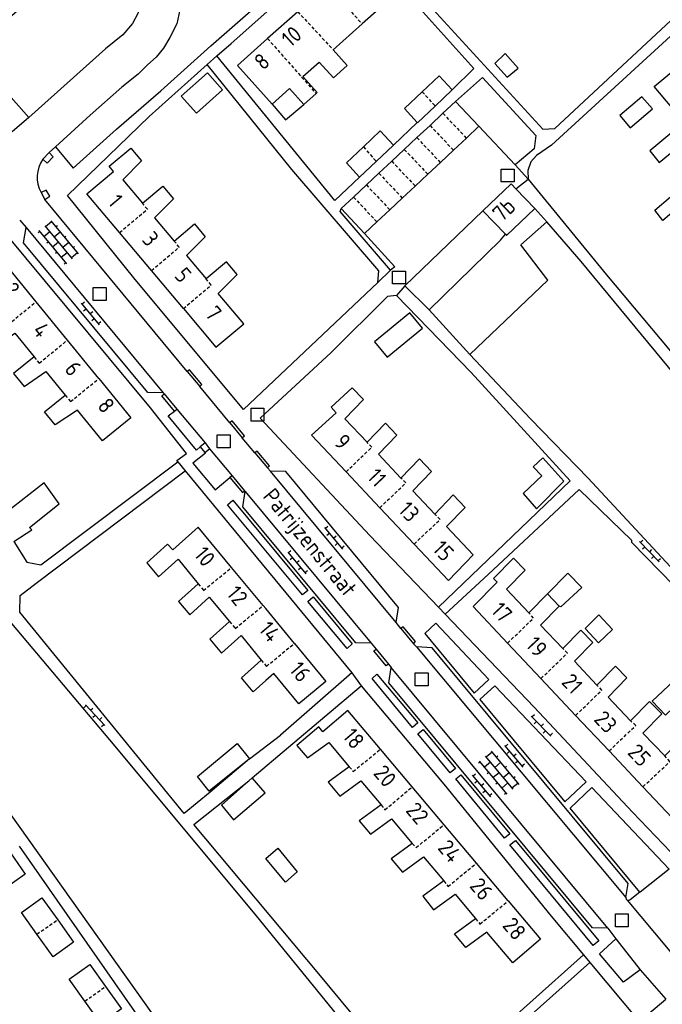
# Model space of a CAD drawing. Extents: x 168875 to 176000, y 513888 to 528000.
# Tile 57 of 106: x 174562 to 174662, y 521105 to 521258. Entities that reach past the tile are written whole.
import ezdxf

# ---------------------------------------------------------------- set-up
doc = ezdxf.new("R2010")
doc.units = 0
doc.header["$MEASUREMENT"] = 0
doc.linetypes.add('HIDDEN', pattern=[0.8, 0.5, -0.3])
doc.layers.get('0').update_dxf_attribs({"linetype": 'CONTINUOUS'})
for name, color, linetype in [('BIJGEBOUW', 12, 'CONTINUOUS'), ('DAKRAND', 10, 'CONTINUOUS'), ('HOOFDGEBOUW', 1, 'CONTINUOUS'), ('HUISNUMMER', 7, 'CONTINUOUS'), ('KANT_VERHARDING', 252, 'CONTINUOUS'), ('PUTDEKSEL', 7, 'CONTINUOUS'), ('RIOOLPUT', 7, 'CONTINUOUS'), ('SEMANTIEK', 140, 'CONTINUOUS'), ('sluitlijn_verharding', 7, 'CONTINUOUS'), ('STRAATNAAM', 7, 'CONTINUOUS'), ('TUSSENMUUR', 12, 'HIDDEN')]:
    doc.layers.add(name, color=color, linetype=linetype)
doc.styles.add('ISOCP', font='ISOCP.shx', dxfattribs={"height": 1.8})

# ---------------------------------------------------------------- blocks, each defined once
blk = doc.blocks.new('S026')
at = {"color": 0}
for p, q in [((0, 0), (4.4, 0)), ((0.2, 0.5), (0.2, 0)), ((1.2, 0), (1.2, -0.5)), ((2.2, 0.5), (2.2, 0)), ((3.2, 0), (3.2, -0.5)), ((4.2, 0.5), (4.2, 0))]:
    blk.add_line(p, q, dxfattribs=at)
blk = doc.blocks.new('S024')
at = {"color": 0}
for p, q in [((0, 1.2), (6.7, 1.2)), ((0, 0), (6.7, 0)), ((0.2, 1.2), (0.2, 0)), ((1.25, 1.5), (1.25, 1.2)), ((1.25, 0), (1.25, -1.2)), ((2.3, 1.2), (2.3, 0)), ((3.35, 1.5), (3.35, 1.2)), ((3.35, 0), (3.35, -1.2)), ((4.4, 1.2), (4.4, 0)), ((5.45, 1.5), (5.45, 1.2)), ((5.45, 0), (5.45, -1.2)), ((6.5, 1.2), (6.5, 0)), ((0, -1.2), (6.7, -1.2)), ((0.2, -1.2), (0.2, -1.5)), ((2.3, -1.2), (2.3, -1.5)), ((4.4, -1.2), (4.4, -1.5)), ((6.5, -1.2), (6.5, -1.5))]:
    blk.add_line(p, q, dxfattribs=at)
blk = doc.blocks.new('Q24')
at = {"color": 0}
blk.add_lwpolyline([(1, 1), (1, -1), (-1, -1), (-1, 1)], close=True, dxfattribs=at)
blk = doc.blocks.new('Q28')
at = {"color": 0}
blk.add_lwpolyline([(1, 1), (1, -1), (-1, -1), (-1, 1)], close=True, dxfattribs=at)

msp = doc.modelspace()

# ---------------------------------------------------------------- linework, layer by layer
at = {"layer": 'BIJGEBOUW'}
for points in [[(174593.34, 521246.839), (174590.988, 521249.495), (174586.912, 521245.885), (174589.291, 521243.242), (174593.34, 521246.839)], [(174629.065, 521246.83), (174627.01, 521249.03), (174624.378, 521246.545)], [(174624.378, 521246.545), (174621.647, 521243.964), (174623.625, 521241.767)], [(174626.412, 521244.324), (174629.065, 521246.83)], [(174660.193, 521243.868), (174658.555, 521245.747), (174655.089, 521242.865), (174656.715, 521240.96), (174660.193, 521243.868)], [(174626.412, 521244.324), (174623.663, 521241.727), (174623.625, 521241.767)], [(174619.901, 521238.25), (174617.871, 521240.462), (174615.254, 521237.974)], [(174664.677, 521238.412), (174663.204, 521240.226), (174659.763, 521237.357), (174661.237, 521235.53), (174664.677, 521238.412)], [(174615.254, 521237.974), (174612.623, 521235.473), (174614.648, 521233.291)], [(174617.242, 521235.71), (174619.901, 521238.25)], [(174614.648, 521233.291), (174617.242, 521235.71)], [(174624.416, 521209.791), (174622.448, 521212.188), (174616.959, 521207.681), (174618.926, 521205.284), (174624.416, 521209.791)], [(174560.358, 521128.23), (174562.665, 521124.903), (174559.457, 521122.612), (174556.991, 521126.094)], [(174564.491, 521115.578), (174562.071, 521118.97), (174565.264, 521121.252), (174567.716, 521117.821)], [(174567.716, 521117.821), (174570.195, 521114.354), (174566.996, 521112.067), (174564.491, 521115.578)], [(174571.931, 521105.162), (174569.497, 521108.59), (174572.705, 521110.869), (174575.149, 521107.43)], [(174575.149, 521107.43), (174577.618, 521103.955), (174574.409, 521101.674), (174571.931, 521105.162)]]:
    msp.add_lwpolyline(points, dxfattribs=at)
at = {"layer": 'DAKRAND'}
for points in [[(174637.594, 521248.798), (174639.314, 521250.217), (174637.277, 521252.509), (174635.66, 521250.928), (174637.594, 521248.798)], [(174601.04, 521244.62), (174603.117, 521242.162), (174605.971, 521244.55)], [(174664.251, 521228.615), (174661.798, 521226.529), (174660.541, 521228.152), (174662.99, 521230.211)], [(174646.397, 521185.983), (174643.121, 521189.618), (174641.646, 521188.258), (174643.007, 521186.834), (174640.055, 521184.065), (174642.142, 521181.727), (174646.397, 521185.983)], [(174560.916, 521176.63), (174563.697, 521178.458), (174563.356, 521178.814), (174567.922, 521182.493), (174565.607, 521185.733), (174558.421, 521180.175), (174558.549, 521179.993)], [(174643.861, 521168.471), (174647.039, 521171.705), (174649.178, 521169.465), (174645.922, 521166.453), (174645.69, 521166.576)], [(174649.704, 521163.104), (174651.818, 521160.889), (174653.957, 521162.931), (174651.868, 521165.219), (174649.704, 521163.104)], [(174660.147, 521151.809), (174662.214, 521149.645), (174665.523, 521152.805), (174663.481, 521154.943), (174660.147, 521151.809)], [(174597.528, 521142.823), (174591.288, 521137.797), (174589.448, 521140.072), (174595.591, 521145.208), (174597.528, 521142.823)], [(174597.421, 521139.399), (174593.167, 521135.636), (174595.05, 521133.371), (174599.945, 521137.538), (174597.958, 521139.874)], [(174597.958, 521139.874), (174597.421, 521139.399)], [(174604.94, 521125.276), (174603.11, 521123.675), (174600.048, 521127.358), (174601.937, 521128.93), (174604.94, 521125.276)]]:
    msp.add_lwpolyline(points, dxfattribs=at)
at = {"layer": 'HOOFDGEBOUW'}
for points in [[(174609.685, 521263.145), (174614.492, 521267.431), (174619.866, 521261.404), (174615.025, 521257.088)], [(174605.033, 521258.998), (174600.343, 521254.816)], [(174610.536, 521253.086), (174615.025, 521257.088)], [(174600.343, 521254.816), (174595.666, 521250.647), (174601.04, 521244.62)], [(174607.894, 521246.264), (174608.06, 521246.412), (174605.841, 521248.9), (174608.372, 521251.156), (174610.57, 521248.69), (174612.734, 521250.62), (174610.536, 521253.086)], [(174665.106, 521241.799), (174660.47, 521247.339), (174665.893, 521251.877), (174670.525, 521246.341)], [(174601.04, 521244.62), (174603.753, 521247.039), (174605.971, 521244.55)], [(174605.971, 521244.55), (174607.894, 521246.264)], [(174629.569, 521245.05), (174627.59, 521243.194)], [(174633.204, 521241.172), (174629.569, 521245.05)], [(174627.59, 521243.194), (174625.597, 521241.326)], [(174625.597, 521241.326), (174623.565, 521239.421)], [(174631.25, 521239.34), (174633.204, 521241.172)], [(174623.565, 521239.421), (174621.598, 521237.578)], [(174629.243, 521237.459), (174631.25, 521239.34)], [(174577.337, 521224.653), (174572.266, 521230.685), (174576.386, 521234.155), (174575.702, 521234.967), (174579.064, 521237.798), (174580.73, 521235.815), (174577.832, 521232.843), (174580.875, 521229.222)], [(174621.598, 521237.578), (174619.638, 521235.74)], [(174627.204, 521235.548), (174629.243, 521237.459)], [(174619.638, 521235.74), (174617.652, 521233.879)], [(174625.265, 521233.73), (174627.204, 521235.548)], [(174617.652, 521233.879), (174615.712, 521232.06)], [(174623.298, 521231.886), (174625.265, 521233.73)], [(174580.875, 521229.222), (174584.038, 521231.881), (174585.692, 521229.914), (174582.788, 521226.95), (174585.832, 521223.329)], [(174615.712, 521232.06), (174613.705, 521230.179)], [(174621.292, 521230.006), (174623.298, 521231.886)], [(174638.963, 521231.447), (174638.205, 521232.241), (174633.821, 521228.058)], [(174613.705, 521230.179), (174611.781, 521228.375)], [(174641.886, 521228.384), (174638.963, 521231.447)], [(174619.364, 521228.199), (174621.292, 521230.006)], [(174611.781, 521228.375), (174615.416, 521224.498)], [(174617.345, 521226.306), (174619.364, 521228.199)], [(174633.821, 521228.058), (174637.326, 521224.387)], [(174637.326, 521224.387), (174637.503, 521224.201), (174641.886, 521228.384)], [(174585.832, 521223.329), (174588.993, 521225.987), (174590.653, 521224.012), (174587.73, 521221.071), (174590.774, 521217.451)], [(174615.416, 521224.498), (174617.345, 521226.306)], [(174582.298, 521218.752), (174577.337, 521224.653)], [(174564.358, 521213.912), (174559.398, 521220), (174555.219, 521216.596), (174554.55, 521217.418), (174551.162, 521214.658), (174552.783, 521212.663), (174556.237, 521214.902), (174559.23, 521211.227)], [(174587.254, 521212.858), (174592.318, 521206.834), (174596.643, 521210.47), (174592.685, 521215.177), (174595.595, 521218.134), (174593.935, 521220.109), (174590.774, 521217.451)], [(174587.254, 521212.858), (174582.298, 521218.752)], [(174569.232, 521207.928), (174564.358, 521213.912)], [(174559.23, 521211.227), (174556.049, 521208.643), (174557.676, 521206.641), (174561.039, 521209.006), (174564.033, 521205.331)], [(174574.101, 521201.951), (174569.232, 521207.928)], [(174564.033, 521205.331), (174560.848, 521202.736), (174562.477, 521200.736), (174565.877, 521203.067), (174568.871, 521199.392)], [(174574.101, 521201.951), (174579.072, 521195.849), (174574.676, 521192.268), (174570.792, 521197.036), (174567.321, 521194.789), (174565.685, 521196.797), (174568.871, 521199.392)], [(174612.544, 521187.453), (174607.194, 521193.132), (174611.024, 521196.649), (174610.229, 521197.515), (174613.509, 521200.527), (174615.241, 521198.689), (174612.368, 521195.722), (174615.817, 521192.061)], [(174615.817, 521192.061), (174618.689, 521195.028), (174620.455, 521193.154), (174617.583, 521190.186), (174621.078, 521186.476)], [(174621.078, 521186.476), (174623.978, 521189.471), (174625.839, 521187.495), (174622.94, 521184.5), (174626.342, 521180.889)], [(174617.801, 521181.872), (174612.544, 521187.453)], [(174626.342, 521180.889), (174629.214, 521183.856), (174631.043, 521181.915), (174628.17, 521178.948), (174632.32, 521174.542), (174628.461, 521170.556), (174623.12, 521176.226)], [(174623.12, 521176.226), (174617.801, 521181.872)], [(174594.754, 521172.589), (174589.54, 521178.876), (174585.599, 521175.314), (174584.782, 521176.217), (174581.566, 521173.31), (174583.382, 521171.111), (174586.421, 521173.857), (174589.559, 521170.057)], [(174637.664, 521160.832), (174632.308, 521166.522), (174636.027, 521170.311), (174635.462, 521170.897), (174638.558, 521174.052), (174640.381, 521172.162), (174637.499, 521169.226), (174640.958, 521165.551)], [(174599.652, 521166.681), (174594.754, 521172.589)], [(174589.559, 521170.057), (174586.521, 521167.311), (174588.245, 521165.223), (174591.283, 521167.97), (174594.409, 521164.185)], [(174640.958, 521165.551), (174643.843, 521168.49), (174643.861, 521168.471)], [(174643.861, 521168.471), (174645.69, 521166.576)], [(174604.504, 521160.788), (174600.06, 521166.19), (174599.652, 521166.681)], [(174645.69, 521166.576), (174642.765, 521163.596), (174646.228, 521160.007)], [(174594.409, 521164.185), (174591.37, 521161.439), (174593.182, 521159.245), (174596.22, 521161.992), (174599.351, 521158.2)], [(174646.228, 521160.007), (174649.033, 521162.865), (174650.91, 521160.918), (174648.056, 521158.01), (174651.534, 521154.315)], [(174604.504, 521160.788), (174609.38, 521154.862), (174605.179, 521151.405), (174601.329, 521156.084), (174600.054, 521155.035), (174598.127, 521153.278), (174596.313, 521155.454), (174599.351, 521158.2)], [(174642.852, 521155.321), (174637.664, 521160.832)], [(174651.534, 521154.315), (174654.432, 521157.268), (174656.223, 521155.412), (174653.303, 521152.436), (174656.778, 521148.745)], [(174648.242, 521149.594), (174642.852, 521155.321)], [(174656.778, 521148.745), (174659.742, 521151.765), (174661.626, 521149.813), (174658.691, 521146.822), (174662.111, 521143.278)], [(174617.896, 521144.322), (174612.826, 521150.336), (174608.923, 521147.045), (174608.322, 521147.795), (174604.916, 521144.923), (174606.552, 521142.982), (174609.85, 521145.383), (174613.048, 521141.59)], [(174653.442, 521144.07), (174648.242, 521149.594)], [(174658.698, 521138.486), (174664.11, 521132.737), (174668.122, 521136.825), (174663.988, 521141.216), (174666.863, 521144.146), (174664.929, 521146.15), (174662.111, 521143.278)], [(174622.827, 521138.472), (174617.896, 521144.322)], [(174658.698, 521138.486), (174653.442, 521144.07)], [(174613.048, 521141.59), (174609.75, 521139.189), (174611.569, 521137.032), (174614.867, 521139.433), (174618.018, 521135.695)], [(174627.779, 521132.598), (174622.827, 521138.472)], [(174618.018, 521135.695), (174614.589, 521133.198), (174616.344, 521131.117), (174619.609, 521133.494), (174622.819, 521129.686)], [(174632.812, 521126.627), (174627.779, 521132.598)], [(174622.819, 521129.686), (174619.554, 521127.309), (174621.305, 521125.232), (174624.57, 521127.609), (174627.734, 521123.856)], [(174637.765, 521120.751), (174632.812, 521126.627)], [(174627.734, 521123.856), (174624.461, 521121.473), (174626.158, 521119.355), (174629.486, 521121.778), (174632.668, 521118.003)], [(174637.765, 521120.751), (174642.789, 521114.792), (174638.455, 521111.139), (174634.451, 521115.888), (174631.186, 521113.511), (174629.403, 521115.626), (174632.668, 521118.003)]]:
    msp.add_lwpolyline(points, dxfattribs=at)
at = {"layer": 'KANT_VERHARDING'}
for points in [[(174567.377, 521237.977), (174570.125, 521234.645), (174576.847, 521240.708), (174583.723, 521246.666), (174591.538, 521253.697), (174612.219, 521271.828), (174604.563, 521280.304)], [(174590.363, 521274.664), (174589.756, 521274.143), (174588.395, 521272.353), (174587.342, 521270.456), (174586.802, 521268.348), (174586.677, 521266.389), (174586.865, 521264.736), (174586.938, 521262.053), (174586.701, 521259.271), (174586.212, 521257.11), (174585.157, 521255.007), (174584.158, 521253.316), (174583.008, 521251.936), (174581.653, 521250.713), (174580.244, 521249.285), (174577.694, 521247.25), (174572.746, 521242.921), (174567.377, 521237.977)], [(174575.94, 521271.901), (174554.132, 521252.775), (174563.245, 521242.57)], [(174575.94, 521271.901), (174577.894, 521269.737), (174580.073, 521266.205), (174580.469, 521264.704), (174580.759, 521262.999), (174580.736, 521260.936), (174580.248, 521258.826), (174579.352, 521257.134), (174577.837, 521255.398), (174575.13, 521253.21), (174563.245, 521242.57)], [(174614.648, 521271.855), (174643.145, 521240.733), (174644.986, 521240.816), (174663.743, 521258.278)], [(174594.689, 521254.074), (174613.289, 521270.629)], [(174613.289, 521270.629), (174620.736, 521263.17), (174632.402, 521250.144)], [(174644.502, 521238.266), (174662.969, 521255.208)], [(174592.449, 521252.139), (174594.689, 521254.074)], [(174614.648, 521233.291), (174610.818, 521229.65), (174592.449, 521252.139)], [(174617.51, 521216.887), (174596.591, 521197.156), (174579.537, 521217.616), (174569.227, 521230.401), (174581.909, 521242.706), (174590.958, 521250.762)], [(174617.51, 521216.887), (174617.652, 521218.726), (174604.125, 521234.474), (174590.958, 521250.762)], [(174629.065, 521246.83), (174632.402, 521250.144)], [(174629.569, 521245.05), (174633.781, 521248.777), (174642.037, 521239.723), (174641.791, 521237.687), (174638.844, 521235.166)], [(174563.245, 521242.57), (174560.642, 521240.332)], [(174619.901, 521238.25), (174623.625, 521241.767)], [(174638.844, 521235.166), (174633.204, 521241.172)], [(174566.377, 521237.092), (174567.377, 521237.977)], [(174644.502, 521238.266), (174642.164, 521236.633), (174641.296, 521235.657), (174640.817, 521234.324), (174640.835, 521232.979)], [(174566.377, 521237.092), (174565.407, 521236.042)], [(174565.407, 521236.042), (174566.069, 521235.467), (174566.999, 521236.419), (174566.377, 521237.092)], [(174640.835, 521232.979), (174653.038, 521218.059), (174665.685, 521202.98), (174673.833, 521193.128)], [(174565.722, 521229.781), (174566.472, 521230.301), (174565.934, 521231.272), (174565.146, 521230.893)], [(174565.146, 521230.893), (174565.722, 521229.781)], [(174587.854, 521203.065), (174565.722, 521229.781)], [(174619.447, 521218.835), (174611.642, 521227.939), (174611.781, 521228.375)], [(174633.821, 521228.058), (174621.681, 521216.394)], [(174643.769, 521226.339), (174641.886, 521228.384)], [(174561.804, 521226.602), (174562.796, 521225.439)], [(174631.791, 521205.705), (174643.908, 521217.275), (174639.703, 521222.749), (174643.769, 521226.339)], [(174697.168, 521160.528), (174697.16, 521162.32), (174676.277, 521187.3), (174649.103, 521220.142), (174643.769, 521226.339)], [(174586.381, 521189), (174586.231, 521189.199), (174587.714, 521190.316), (174582.157, 521197.39), (174559.436, 521224.702), (174536.306, 521206.266)], [(174584.091, 521199.743), (174581.721, 521199.813), (174562.422, 521223.064), (174562.796, 521225.439)], [(174562.796, 521225.439), (174584.091, 521199.743)], [(174615.416, 521224.498), (174620.106, 521219.317), (174619.447, 521218.835)], [(174625.448, 521212.639), (174636.533, 521223.469), (174637.326, 521224.387)], [(174621.681, 521216.394), (174625.448, 521212.639)], [(174620.402, 521214.879), (174619.004, 521214.712), (174610.239, 521206.002), (174599.199, 521195.802), (174616.254, 521177.583), (174626.925, 521166.407)], [(174626.925, 521166.407), (174647.37, 521186.075), (174631.975, 521202.911), (174620.402, 521214.879)], [(174625.448, 521212.639), (174631.791, 521205.705)], [(174631.791, 521205.705), (174641.219, 521195.678), (174650.167, 521186.459), (174662.945, 521172.721), (174684.867, 521149.61), (174686.963, 521149.81)], [(174589.792, 521200.737), (174590.135, 521201.02), (174588.198, 521203.338), (174587.854, 521203.065)], [(174587.854, 521203.065), (174589.792, 521200.737)], [(174585.885, 521196.895), (174583.922, 521199.279), (174584.272, 521199.583)], [(174584.091, 521199.743), (174584.272, 521199.583)], [(174584.272, 521199.583), (174586.225, 521197.2)], [(174594.477, 521195.095), (174589.792, 521200.737)], [(174589.854, 521191.318), (174589.288, 521190.825), (174584.869, 521196.151), (174585.885, 521196.895)], [(174585.885, 521196.895), (174586.225, 521197.2)], [(174586.225, 521197.2), (174590.62, 521191.944)], [(174596.399, 521192.756), (174596.762, 521193.046), (174594.818, 521195.378), (174594.477, 521195.095)], [(174594.477, 521195.095), (174596.399, 521192.756)], [(174590.62, 521191.944), (174589.854, 521191.318)], [(174590.62, 521191.944), (174591.332, 521191.04)], [(174598.375, 521190.417), (174596.399, 521192.756)], [(174590.611, 521190.472), (174590.683, 521190.375), (174588.74, 521188.817), (174592.205, 521184.651), (174594.494, 521186.561)], [(174589.854, 521191.318), (174590.611, 521190.472)], [(174590.611, 521190.472), (174591.332, 521191.04)], [(174591.332, 521191.04), (174594.825, 521186.851)], [(174600.325, 521188.082), (174600.651, 521188.369), (174598.712, 521190.678), (174598.375, 521190.417)], [(174598.375, 521190.417), (174600.325, 521188.082)], [(174565.113, 521172.987), (174586.381, 521189)], [(174564.351, 521170.166), (174587.524, 521187.613)], [(174587.524, 521187.613), (174613.42, 521156.187)], [(174600.8, 521187.574), (174600.325, 521188.082)], [(174620.335, 521164.01), (174600.8, 521187.574)], [(174620.335, 521164.01), (174620.699, 521166.377), (174603.179, 521187.492), (174600.8, 521187.574)], [(174594.825, 521186.851), (174594.494, 521186.561)], [(174594.494, 521186.561), (174596.421, 521184.228), (174596.757, 521184.514)], [(174594.825, 521186.851), (174596.757, 521184.514)], [(174616.455, 521160.794), (174614.065, 521160.859), (174596.476, 521182), (174596.86, 521184.419)], [(174596.757, 521184.514), (174596.86, 521184.419)], [(174596.86, 521184.419), (174616.455, 521160.794)], [(174634.636, 521171.482), (174648.782, 521184.698), (174656.965, 521176.792)], [(174594.113, 521182.349), (174594.918, 521183.029), (174606.599, 521169.006), (174605.774, 521168.333), (174594.113, 521182.349)], [(174560.916, 521176.63), (174562.932, 521173.436), (174565.113, 521172.987)], [(174679.511, 521152.72), (174667.853, 521165.338), (174656.958, 521176.494), (174656.965, 521176.792)], [(174627.97, 521165.312), (174634.636, 521171.482)], [(174587.373, 521134.334), (174561.807, 521165.645), (174561.866, 521168.232), (174564.351, 521170.166)], [(174606.619, 521167.294), (174607.432, 521168.007), (174613.51, 521160.694), (174612.699, 521159.985), (174606.619, 521167.294)], [(174622.856, 521088.581), (174604.474, 521072.213), (174546.447, 521153.8), (174546.764, 521156.78), (174557.715, 521165.29), (174559.697, 521164.846), (174576.611, 521144.788), (174598.557, 521118.44), (174622.856, 521088.581)], [(174664.255, 521127.058), (174657.085, 521134.567), (174641.777, 521150.853), (174627.97, 521165.312)], [(174621.065, 521163.093), (174620.335, 521164.01)], [(174623.039, 521160.734), (174623.338, 521161.065), (174621.416, 521163.367), (174621.065, 521163.093)], [(174621.065, 521163.093), (174623.039, 521160.734)], [(174626.481, 521163.93), (174624.79, 521162.344), (174632.484, 521153.047), (174634.763, 521155.177), (174626.481, 521163.93)], [(174616.455, 521160.794), (174617.231, 521159.91)], [(174619.15, 521157.559), (174618.805, 521157.292), (174616.881, 521159.624), (174617.231, 521159.91)], [(174617.231, 521159.91), (174619.15, 521157.559)], [(174623.506, 521160.225), (174623.039, 521160.734)], [(174623.506, 521160.225), (174656.044, 521121.278)], [(174656.044, 521121.278), (174656.414, 521123.449), (174625.938, 521160.106), (174623.506, 521160.225)], [(174619.15, 521157.559), (174619.56, 521157.046)], [(174653.233, 521116.492), (174650.857, 521116.566), (174619.217, 521154.669), (174619.56, 521157.046)], [(174653.233, 521116.492), (174619.56, 521157.046)], [(174613.42, 521156.187), (174602.343, 521146.534)], [(174616.579, 521155.337), (174617.343, 521155.996), (174623.694, 521148.412), (174622.87, 521147.724), (174616.579, 521155.337)], [(174597.958, 521139.874), (174614.918, 521154.211)], [(174614.918, 521154.211), (174627.758, 521138.879), (174644.413, 521118.38), (174649.48, 521112.343)], [(174635.667, 521154.211), (174633.341, 521152.057), (174646.554, 521136.132), (174649.854, 521139.278), (174635.667, 521154.211)], [(174597.528, 521142.823), (174602.343, 521146.534)], [(174623.728, 521146.728), (174624.543, 521147.419), (174629.574, 521141.338), (174628.749, 521140.667), (174623.728, 521146.728)], [(174597.528, 521142.823), (174591.421, 521137.633), (174587.373, 521134.334)], [(174629.587, 521139.705), (174630.401, 521140.367), (174638.022, 521131.19), (174637.189, 521130.493), (174629.587, 521139.705)], [(174649.48, 521112.343), (174624.435, 521089.99), (174608.307, 521109.404), (174588.877, 521132.607), (174597.421, 521139.399)], [(174658.233, 521122.101), (174647.363, 521135.142), (174650.745, 521138.359), (174662.775, 521125.702), (174658.247, 521122.084), (174658.233, 521122.101)], [(174553.096, 521081.652), (174571.979, 521095.114), (174581.283, 521101.313), (174561.764, 521129.26)], [(174638.029, 521129.481), (174638.883, 521130.15), (174651.844, 521114.534), (174650.964, 521113.817), (174638.029, 521129.481)], [(174658.233, 521122.101), (174656.736, 521120.895), (174656.506, 521120.811), (174656.267, 521120.864)], [(174656.044, 521121.278), (174656.095, 521121.038), (174656.267, 521120.864)], [(174656.267, 521120.864), (174662.617, 521113.229), (174667.949, 521106.549)], [(174653.233, 521116.492), (174654.504, 521114.854)], [(174658.252, 521110.023), (174655.677, 521108.111), (174651.942, 521112.532), (174654.504, 521114.854)], [(174654.504, 521114.854), (174658.252, 521110.023)], [(174615.475, 521079.985), (174650.444, 521111.195)], [(174650.444, 521111.195), (174665.778, 521092.847)], [(174658.252, 521110.023), (174662.263, 521105.449)], [(174659.625, 521103.252), (174662.263, 521105.449)]]:
    msp.add_lwpolyline(points, dxfattribs=at)
msp.add_lwpolyline([(174565.407, 521236.042, 0.2899525), (174565.146, 521230.893)], format="xyb", dxfattribs=at)
at = {"layer": 'sluitlijn_verharding'}
for points in [[(174590.958, 521250.762), (174592.449, 521252.139)], [(174640.835, 521232.979), (174638.844, 521235.166)], [(174638.963, 521231.447), (174640.835, 521232.979)], [(174617.51, 521216.887), (174619.447, 521218.835)], [(174621.681, 521216.394), (174620.402, 521214.879)], [(174586.381, 521189), (174587.524, 521187.613)], [(174626.925, 521166.407), (174627.97, 521165.312)], [(174613.42, 521156.187), (174614.918, 521154.211)], [(174649.48, 521112.343), (174650.444, 521111.195)]]:
    msp.add_lwpolyline(points, dxfattribs=at)
at = {"layer": 'TUSSENMUUR'}
for points in [[(174609.685, 521263.145), (174615.025, 521257.088)], [(174605.033, 521258.998), (174610.536, 521253.086)], [(174600.343, 521254.816), (174607.894, 521246.264)], [(174624.378, 521246.545), (174626.412, 521244.324)], [(174627.59, 521243.194), (174631.25, 521239.34)], [(174625.597, 521241.326), (174629.243, 521237.459)], [(174623.565, 521239.421), (174627.204, 521235.548)], [(174615.254, 521237.974), (174617.242, 521235.71)], [(174621.598, 521237.578), (174625.265, 521233.73)], [(174619.638, 521235.74), (174623.298, 521231.886)], [(174617.652, 521233.879), (174621.292, 521230.006)], [(174615.712, 521232.06), (174619.364, 521228.199)], [(174613.705, 521230.179), (174617.345, 521226.306)], [(174577.337, 521224.653), (174581.66, 521228.288), (174580.875, 521229.222)], [(174582.298, 521218.752), (174586.622, 521222.387), (174585.832, 521223.329)], [(174587.254, 521212.858), (174591.578, 521216.493), (174590.774, 521217.451)], [(174559.23, 521211.227), (174559.967, 521210.325), (174564.358, 521213.912)], [(174564.033, 521205.331), (174564.836, 521204.347), (174569.232, 521207.928)], [(174568.871, 521199.392), (174569.706, 521198.37), (174574.101, 521201.951)], [(174612.544, 521187.453), (174616.538, 521191.272), (174615.817, 521192.061)], [(174617.801, 521181.872), (174621.842, 521185.737), (174621.078, 521186.476)], [(174623.12, 521176.226), (174627.169, 521180.048), (174626.342, 521180.889)], [(174589.559, 521170.057), (174590.38, 521169.012), (174594.754, 521172.589)], [(174594.409, 521164.185), (174595.321, 521163.099), (174599.652, 521166.681)], [(174637.664, 521160.832), (174641.673, 521164.704), (174640.958, 521165.551)], [(174599.351, 521158.2), (174600.164, 521157.217), (174604.504, 521160.788)], [(174642.852, 521155.321), (174646.951, 521159.245), (174646.228, 521160.007)], [(174648.242, 521149.594), (174652.33, 521153.518), (174651.534, 521154.315)], [(174653.442, 521144.07), (174657.595, 521148.033), (174656.778, 521148.745)], [(174613.048, 521141.59), (174613.645, 521140.879), (174617.896, 521144.322)], [(174658.698, 521138.486), (174662.898, 521142.421), (174662.111, 521143.278)], [(174618.018, 521135.695), (174618.59, 521134.925), (174622.827, 521138.472)], [(174622.819, 521129.686), (174623.434, 521129.036), (174627.779, 521132.598)], [(174627.734, 521123.856), (174628.405, 521122.993), (174632.812, 521126.627)], [(174632.668, 521118.003), (174633.351, 521117.154), (174637.765, 521120.751)], [(174564.491, 521115.578), (174567.716, 521117.821)], [(174571.931, 521105.162), (174575.149, 521107.43)]]:
    msp.add_lwpolyline(points, dxfattribs=at)

# ---------------------------------------------------------------- block references
at = {"layer": 'PUTDEKSEL'}
for p in [(174637.669, 521233.527), (174620.777, 521217.667), (174598.776, 521196.354)]:
    msp.add_blockref('Q24', p, dxfattribs=at)
at = {"layer": 'RIOOLPUT'}
for p in [(174574.231, 521215.092), (174593.519, 521192.196), (174624.29, 521155.198), (174655.423, 521117.725)]:
    msp.add_blockref('Q28', p, dxfattribs=at)
at = {"layer": 'SEMANTIEK'}
for name, p, rotation in [('S024', (174565.71, 521225.725), 309.6521958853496), ('S026', (174571.366, 521213.691), 309.68886565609), ('S026', (174609.197, 521178.809), 309.6605061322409), ('S026', (174658.17, 521176.627), 313.9315852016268), ('S026', (174603.468, 521174.992), 309.7621411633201), ('S026', (174575.017, 521148.037), 132.9990132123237), ('S026', (174641.334, 521149.487), 314.2631174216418), ('S026', (174637.204, 521144.93), 309.8739252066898), ('S024', (174634.185, 521143.255), 309.7072021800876), ('S026', (174632.165, 521140.307), 309.7072021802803)]:
    msp.add_blockref(name, p, dxfattribs=dict(at, rotation=rotation))

# ---------------------------------------------------------------- texts
at = {"layer": 'HUISNUMMER', "style": 'ISOCP'}
for s, rotation, p in [('10', 41.71352, (174603.905, 521253.331)), ('8', 41.71352, (174599.657, 521249.762)), ('1', 310.05162, (174575.381, 521229.262)), ('7b', 43.66244, (174636.79, 521226.199)), ('3', 310.05162, (174580.69, 521223.478)), ('5', 310.05162, (174585.726, 521217.882)), ('2', 309.16808, (174559.095, 521215.626)), ('7', 310.05162, (174590.48, 521211.905)), ('4', 309.16808, (174563.666, 521209.368)), ('6', 309.16808, (174568.646, 521203.348)), ('8', 309.16808, (174573.756, 521197.644)), ('9', 313.29138, (174610.524, 521191.873)), ('11', 313.29138, (174615.654, 521186.535)), ('13', 313.29138, (174620.509, 521181.391)), ('15', 313.29138, (174625.828, 521175.328)), ('10', 309.66023, (174588.774, 521174.519)), ('12', 309.66023, (174593.834, 521168.435)), ('17', 313.29138, (174634.927, 521165.746)), ('14', 310.13415, (174598.819, 521162.878)), ('19', 313.29138, (174640.323, 521160.414)), ('16', 310.13415, (174603.577, 521156.617)), ('21', 313.29138, (174645.898, 521154.64)), ('23', 313.29138, (174650.933, 521148.858)), ('18', 310.13415, (174611.873, 521146.263)), ('25', 313.29138, (174656.159, 521143.704)), ('20', 310.13415, (174616.663, 521140.534)), ('22', 310.13415, (174621.684, 521134.751)), ('24', 310.13415, (174626.664, 521128.918)), ('26', 310.13415, (174631.62, 521123.006)), ('28', 310.13415, (174636.72, 521116.86))]:
    msp.add_text(s, height=2.5, rotation=rotation, dxfattribs=at).set_placement(p)
at = {"layer": 'STRAATNAAM', "style": 'ISOCP'}
msp.add_text('Patrijzenstraat', height=2.5, rotation=309.59991, dxfattribs=at).set_placement((174599.466, 521183.57))

doc.saveas('drawing.dxf')
